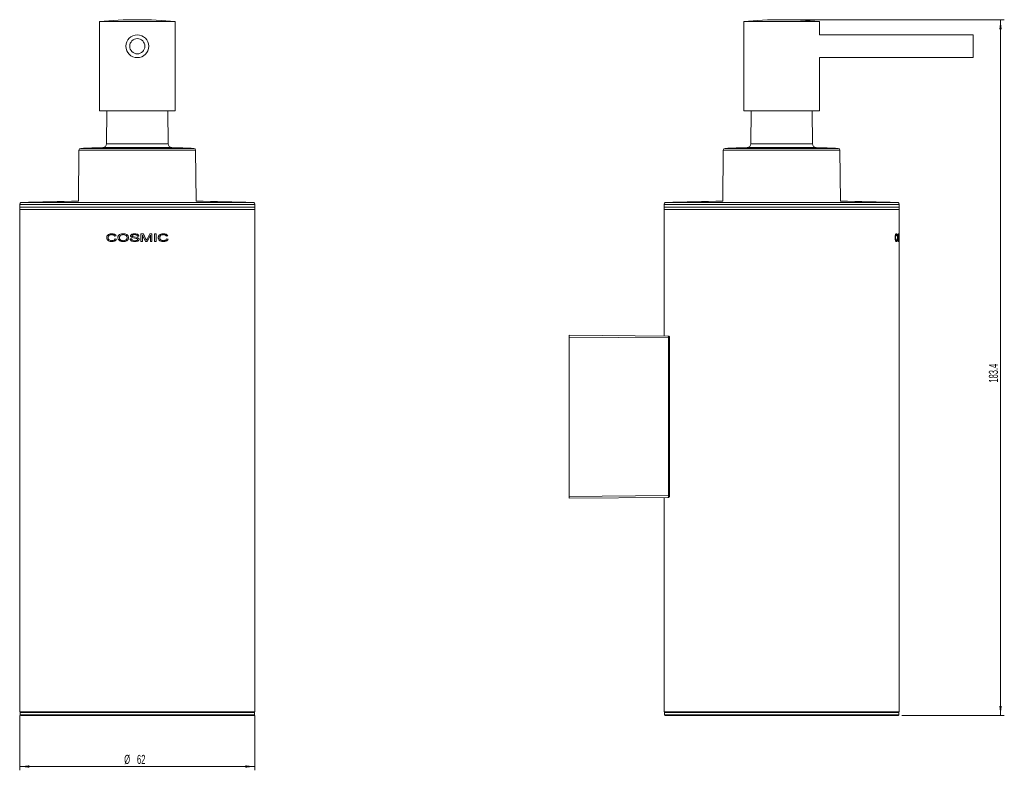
# Model space of a CAD drawing. Header units: millimetres. Extents: x -41 to 218, y 19 to 418.
# Tile 2 of 2: x -41 to 218, y 220 to 418. Entities that reach past the tile are written whole.
import ezdxf

# ---------------------------------------------------------------- set-up
doc = ezdxf.new("R2010")
doc.units = ezdxf.units.MM
doc.styles.add('SLDTEXTSTYLE0', font='TXT', dxfattribs={"width": 0.605})
doc.dimstyles.new('SLDDIMSTYLE0', dxfattribs={"dimtxt": 2.311487, "dimasz": 2.5, "dimexe": 0, "dimexo": 0.0625, "dimgap": 0.577872, "dimtad": 2, "dimrnd": 1e-09, "dimzin": 12, "dimdsep": 46, "dimtxsty": 'SLDTEXTSTYLE0', "dimsah": 1, "dimcen": 0.09, "dimadec": 0, "dimazin": 0, "dimtfac": 1, "dimtofl": 0, "dimtmove": 0, "dimatfit": 3, "dimfxl": 1, "dimtolj": 1, "dimtzin": 12, "dimarcsym": 0})
doc.dimstyles.new('SLDDIMSTYLE1', dxfattribs={"dimtxt": 2.311487, "dimasz": 2.5, "dimexe": 0, "dimexo": 0.0625, "dimgap": 0.577872, "dimtad": 2, "dimdec": 1, "dimrnd": 1e-09, "dimzin": 12, "dimdsep": 46, "dimtxsty": 'SLDTEXTSTYLE0', "dimsah": 1, "dimcen": 0.09, "dimadec": 0, "dimazin": 0, "dimtfac": 1, "dimtdec": 1, "dimtofl": 0, "dimtmove": 0, "dimatfit": 3, "dimfxl": 1, "dimtolj": 1, "dimtzin": 12, "dimarcsym": 0})

# ---------------------------------------------------------------- blocks, each defined once
blk = doc.blocks.new('*D1')
at = {"color": 7, "linetype": 'Continuous', "lineweight": 0}
for p, q in [((-41.08, 234.56), (-41.08, 220.11)), ((20.92, 234.56), (20.92, 220.11)), ((-41.08, 221.11), (20.92, 221.11))]:
    blk.add_line(p, q, dxfattribs=at)
for points in [[(-41.08, 221.11), (-38.58, 220.8), (-38.58, 221.42)], [(20.92, 221.11), (18.42, 221.42), (18.42, 220.8)]]:
    blk.add_solid(points, dxfattribs=at)
at = {"color": 7, "linetype": 'Continuous', "lineweight": 0, "char_height": 2.381, "attachment_point": 1, "style": 'SLDTEXTSTYLE0'}
for s, insert in [('%%c', (-13.53, 224.18)), ('62', (-10.16, 224.18))]:
    blk.add_mtext(s, dxfattribs=dict(at, insert=insert))
blk = doc.blocks.new('*D2')
at = {"color": 7, "linetype": 'Continuous', "lineweight": 0}
for p, q in [((160.76, 417.96), (218.45, 417.96)), ((217.45, 417.96), (217.45, 234.56)), ((191.46, 234.56), (218.45, 234.56))]:
    blk.add_line(p, q, dxfattribs=at)
for points in [[(217.45, 417.96), (217.14, 415.46), (217.76, 415.46)], [(217.45, 234.56), (217.76, 237.06), (217.14, 237.06)]]:
    blk.add_solid(points, dxfattribs=at)
at = {"color": 7, "linetype": 'Continuous', "lineweight": 0, "insert": (214.38, 322.29), "char_height": 2.381, "attachment_point": 1, "rotation": 90, "style": 'SLDTEXTSTYLE0'}
blk.add_mtext('183.4', dxfattribs=at)

msp = doc.modelspace()

# ---------------------------------------------------------------- linework, layer by layer
at = {"color": 7, "linetype": 'Continuous', "lineweight": 15}
for p, q in [((-20.082, 417.458), (-20.082, 393.959)), ((-20.082, 417.458), (-0.082, 417.458)), ((-0.082, 393.959), (-0.082, 417.458)), ((149.755, 417.458), (149.755, 393.959)), ((149.755, 417.458), (169.755, 417.458)), ((169.755, 413.959), (169.755, 417.458)), ((210.255, 413.959), (169.755, 413.959)), ((210.255, 413.959), (210.255, 408.49)), ((169.755, 407.959), (210.255, 407.959)), ((169.755, 393.959), (169.755, 407.959)), ((210.255, 408.49), (210.255, 407.959)), ((-20.082, 393.959), (-0.082, 393.959)), ((-18.121, 393.959), (-18.197, 385.235)), ((-1.967, 385.235), (-2.043, 393.959)), ((149.755, 393.959), (169.755, 393.959)), ((151.717, 393.959), (151.64, 385.235)), ((167.87, 385.235), (167.794, 393.959)), ((-25.462, 383.545), (-25.579, 370.134)), ((5.414, 370.134), (5.297, 383.545)), ((144.376, 383.545), (144.259, 370.134)), ((175.252, 370.134), (175.135, 383.545)), ((-41.082, 369.275), (-41.082, 368.559)), ((-41.082, 368.559), (-41.082, 235.559)), ((20.918, 368.559), (-41.082, 368.559)), ((-41.082, 368.559), (-10.082, 368.559)), ((-10.082, 368.559), (20.918, 368.559)), ((20.918, 368.559), (20.918, 369.275)), ((20.918, 235.559), (20.918, 368.559)), ((128.755, 369.275), (128.755, 368.559)), ((128.755, 368.559), (128.755, 334.591)), ((159.755, 368.559), (128.755, 368.559)), ((128.755, 368.559), (190.755, 368.559)), ((190.755, 368.559), (159.755, 368.559)), ((190.755, 368.559), (190.755, 369.275)), ((190.755, 361.407), (190.755, 368.559)), ((-40.882, 367.959), (20.718, 367.959)), ((128.955, 367.959), (190.555, 367.959)), ((-16.804, 361.298), (-16.782, 361.298)), ((-16.786, 361.529), (-16.764, 361.529)), ((-15.629, 360.947), (-16.032, 360.887)), ((-13.789, 361.529), (-13.777, 361.529)), ((-13.775, 361.298), (-13.787, 361.298)), ((-11.863, 360.981), (-11.858, 360.981)), ((-11.342, 360.823), (-10.125, 360.554)), ((-10.81, 361.529), (-10.808, 361.529)), ((-10.794, 361.298), (-10.792, 361.298)), ((-9.685, 360.939), (-10.095, 360.939)), ((-8.49, 361.503), (-9.121, 361.503)), ((-9.121, 359.503), (-9.121, 361.503)), ((-8.715, 361.195), (-8.715, 359.503)), ((-8.711, 361.195), (-8.715, 361.195)), ((-8.711, 361.195), (-8.711, 359.503)), ((-7.881, 359.503), (-8.711, 361.195)), ((-8.495, 361.503), (-7.797, 360.1)), ((-8.49, 361.503), (-7.79, 360.1)), ((-6.626, 361.195), (-7.501, 359.503)), ((-6.615, 361.195), (-7.493, 359.503)), ((-7.487, 360.124), (-6.759, 361.503)), ((-6.208, 361.503), (-6.759, 361.503)), ((-6.615, 361.195), (-6.626, 361.195)), ((-6.615, 359.503), (-6.615, 361.195)), ((-6.22, 361.503), (-6.22, 359.503)), ((-6.208, 361.503), (-6.208, 359.503)), ((-5.117, 361.503), (-5.522, 361.503)), ((-5.522, 359.503), (-5.522, 361.503)), ((-5.133, 361.503), (-5.133, 359.503)), ((-5.117, 361.503), (-5.117, 359.503)), ((-3.197, 361.298), (-3.22, 361.298)), ((-3.179, 361.529), (-3.202, 361.529)), ((-2.06, 360.947), (-2.456, 360.887)), ((-2.034, 360.947), (-2.431, 360.887)), ((-2.034, 360.947), (-2.06, 360.947)), ((190.018, 361.298), (189.92, 361.298)), ((190.022, 361.529), (189.924, 361.529)), ((190.255, 360.947), (190.157, 360.947)), ((190.255, 360.947), (190.179, 360.887)), ((190.434, 361.298), (190.398, 361.265)), ((190.434, 361.298), (190.533, 361.298)), ((190.73, 360.823), (190.755, 360.554)), ((190.755, 360.534), (190.755, 360.939)), ((-18.155, 360.518), (-18.129, 360.518)), ((-16.817, 359.708), (-16.795, 359.708)), ((-16.778, 359.477), (-16.756, 359.477)), ((-15.957, 360.209), (-15.553, 360.143)), ((-15.2, 360.477), (-15.183, 360.477)), ((-13.781, 359.708), (-13.793, 359.708)), ((-13.791, 359.477), (-13.779, 359.477)), ((-12.775, 360.502), (-12.784, 360.502)), ((-11.556, 360.195), (-11.966, 360.195)), ((-10.348, 360.327), (-11.425, 360.549)), ((-11.425, 360.549), (-11.42, 360.549)), ((-10.347, 360.327), (-11.42, 360.549)), ((-10.721, 359.708), (-10.719, 359.708)), ((-10.704, 359.477), (-10.702, 359.477)), ((-10.348, 360.327), (-10.347, 360.327)), ((-10.134, 360.244), (-10.347, 360.327)), ((-10.125, 360.554), (-10.125, 360.554)), ((-10.018, 360.057), (-10.018, 360.057)), ((-9.608, 360.071), (-9.609, 360.071)), ((-8.711, 359.503), (-9.121, 359.503)), ((-7.493, 359.503), (-7.881, 359.503)), ((-7.79, 360.1), (-7.797, 360.1)), ((-7.797, 360.1), (-7.657, 359.806)), ((-7.79, 360.1), (-7.649, 359.806)), ((-7.649, 359.806), (-7.657, 359.806)), ((-7.649, 359.806), (-7.487, 360.124)), ((-6.208, 359.503), (-6.615, 359.503)), ((-5.117, 359.503), (-5.522, 359.503)), ((-4.157, 360.519), (-4.176, 360.519)), ((-3.21, 359.708), (-3.232, 359.708)), ((-3.172, 359.477), (-3.194, 359.477)), ((-2.382, 360.209), (-1.986, 360.143)), ((-2.357, 360.209), (-1.96, 360.143)), ((-1.96, 360.143), (-1.986, 360.143)), ((189.79, 360.519), (189.693, 360.519)), ((190.015, 359.708), (189.917, 359.708)), ((190.024, 359.477), (189.926, 359.477)), ((190.269, 360.143), (190.17, 360.143)), ((190.194, 360.209), (190.269, 360.143)), ((190.296, 360.473), (190.395, 360.473)), ((190.4, 359.738), (190.433, 359.708)), ((190.433, 359.708), (190.532, 359.708)), ((190.754, 360.327), (190.726, 360.549)), ((190.755, 360.077), (190.755, 360.327)), ((190.755, 235.559), (190.755, 359.581)), ((103.755, 334.809), (129.863, 334.581)), ((103.755, 334.309), (103.755, 334.809)), ((129.926, 334.081), (103.755, 334.309)), ((103.755, 292.309), (103.755, 334.309)), ((129.926, 292.537), (129.926, 334.081)), ((130.223, 292.537), (130.223, 334.081)), ((103.755, 292.309), (129.926, 292.537)), ((103.755, 291.809), (103.755, 292.309)), ((129.863, 292.037), (103.755, 291.809)), ((128.755, 292.027), (128.755, 235.559)), ((-41.082, 235.559), (-10.082, 235.559)), ((-40.982, 235.359), (-40.982, 234.759)), ((20.618, 234.559), (-40.782, 234.559)), ((-10.082, 235.559), (20.918, 235.559)), ((20.818, 234.759), (20.818, 235.359)), ((128.755, 235.559), (190.755, 235.559)), ((128.855, 235.359), (128.855, 234.759)), ((190.455, 234.559), (129.055, 234.559)), ((190.655, 234.759), (190.655, 235.359))]:
    msp.add_line(p, q, dxfattribs=at)
at = {"color": 8, "linetype": 'Continuous', "lineweight": 15}
for p, q in [((-0.988, 384.244), (-19.177, 384.244)), ((-18.197, 385.235), (-1.967, 385.235)), ((150.933, 384.244), (150.661, 384.244)), ((168.85, 384.244), (150.933, 384.244)), ((151.64, 385.235), (151.884, 385.235)), ((151.884, 385.235), (167.87, 385.235)), ((-6.346, 383.545), (-25.462, 383.545)), ((-24.987, 384.04), (4.822, 384.04)), ((5.297, 383.545), (-6.346, 383.545)), ((175.135, 383.545), (144.376, 383.545)), ((144.851, 384.04), (145.297, 384.04)), ((145.297, 384.04), (174.66, 384.04)), ((20.918, 369.275), (-41.082, 369.275)), ((-40.598, 369.775), (20.434, 369.775)), ((159.755, 369.275), (128.755, 369.275)), ((129.24, 369.775), (159.755, 369.775)), ((159.755, 369.775), (190.271, 369.775)), ((190.755, 369.275), (159.755, 369.275)), ((130.223, 334.081), (129.926, 334.081)), ((130.223, 292.537), (129.926, 292.537)), ((-10.082, 235.359), (-40.982, 235.359)), ((-40.982, 234.759), (20.818, 234.759)), ((20.818, 235.359), (-10.082, 235.359)), ((190.655, 235.359), (128.855, 235.359)), ((128.855, 234.759), (190.655, 234.759))]:
    msp.add_line(p, q, dxfattribs=at)
at = {"color": 7, "linetype": 'Continuous', "lineweight": 15}
for radius in [3, 2]:
    msp.add_circle((-10.082, 410.959), radius, dxfattribs=at)
for centre, radius, start, end in [((-10.082, 317.959), 100, 84.26083, 95.73917), ((159.755, 317.959), 100, 84.26083, 95.73917), ((-15.066, 184.286), 200, 91.17771, 92.84328), ((-19.197, 385.243), 1, 271.17771, 359.5), ((-0.967, 385.243), 1, 180.5, 268.82229), ((-5.099, 184.286), 200, 87.15672, 88.82229), ((154.772, 184.286), 200, 91.17771, 92.84328), ((150.641, 385.243), 1, 271.17771, 359.5), ((168.87, 385.243), 1, 180.5, 268.82229), ((164.739, 184.286), 200, 87.15672, 88.82229), ((-24.962, 383.54), 0.5, 92.84328, 179.5), ((4.797, 383.54), 0.5, 0.5, 87.15672), ((144.876, 383.54), 0.5, 92.84328, 179.5), ((174.635, 383.54), 0.5, 0.5, 87.15672), ((-40.582, 369.275), 0.5, 91.81922, 180), ((-10.082, -590.991), 961.25, 90.92373, 91.819219), ((-10.082, -590.991), 961.25, 88.180781, 89.07627), ((20.418, 369.275), 0.5, 0, 88.18078), ((129.255, 369.275), 0.5, 91.81922, 180), ((159.755, -590.991), 961.25, 90.92373, 91.819219), ((159.755, -590.991), 961.25, 88.180781, 89.07627), ((190.255, 369.275), 0.5, 360, 88.18078), ((-40.782, 235.359), 0.2, 90, 180), ((-40.782, 234.759), 0.2, 180, 270), ((20.618, 235.359), 0.2, 0, 90), ((20.618, 234.759), 0.2, 270, 0), ((129.055, 235.359), 0.2, 90, 180), ((129.055, 234.759), 0.2, 180, 270), ((190.455, 235.359), 0.2, 0, 90), ((190.455, 234.759), 0.2, 270, 0)]:
    msp.add_arc(centre, radius, start, end, dxfattribs=at)
for points, knots in [([(-18.155, 360.518), (-18.15, 360.599), (-18.139, 360.761), (-18.044, 360.986), (-17.894, 361.175), (-17.638, 361.365), (-17.259, 361.501), (-16.944, 361.52), (-16.786, 361.529)], [0, 0, 0, 0, 0.1250201, 0.2499157, 0.3724842, 0.4999976, 0.7487642, 1, 1, 1, 1]), ([(-18.129, 360.518), (-18.124, 360.599), (-18.113, 360.761), (-18.018, 360.986), (-17.869, 361.175), (-17.614, 361.365), (-17.236, 361.501), (-16.922, 361.52), (-16.764, 361.529)], [0, 0, 0, 0, 0.1252646, 0.2503488, 0.3730169, 0.5005073, 0.7493777, 1, 1, 1, 1]), ([(-16.804, 361.298), (-16.919, 361.293), (-17.149, 361.282), (-17.423, 361.171), (-17.6, 361.018), (-17.723, 360.815), (-17.744, 360.637), (-17.758, 360.519)], [0, 0, 0, 0, 0.2506545, 0.5004272, 0.6256508, 0.7507502, 1, 1, 1, 1]), ([(-16.032, 360.887), (-16.071, 360.955), (-16.15, 361.092), (-16.349, 361.225), (-16.573, 361.289), (-16.727, 361.295), (-16.804, 361.298)], [0, 0, 0, 0, 0.2497164, 0.4991389, 0.749378, 1, 1, 1, 1]), ([(-16.786, 361.529), (-16.557, 361.512), (-16.213, 361.488), (-15.864, 361.274), (-15.707, 361.103), (-15.655, 360.999), (-15.629, 360.947)], [0, 0, 0, 0, 0.4991996, 0.7492645, 0.8746338, 1, 1, 1, 1]), ([(-16.013, 360.887), (-16.052, 360.955), (-16.13, 361.092), (-16.328, 361.225), (-16.552, 361.289), (-16.705, 361.295), (-16.782, 361.298)], [0, 0, 0, 0, 0.2500447, 0.4995088, 0.749593, 1, 1, 1, 1]), ([(-15.2, 360.477), (-15.195, 360.56), (-15.185, 360.725), (-15.094, 360.956), (-14.94, 361.153), (-14.676, 361.351), (-14.283, 361.505), (-13.954, 361.521), (-13.789, 361.529)], [0, 0, 0, 0, 0.12509, 0.2500338, 0.3695619, 0.5001269, 0.7497506, 1, 1, 1, 1]), ([(-15.183, 360.477), (-15.178, 360.56), (-15.169, 360.725), (-15.077, 360.956), (-14.924, 361.153), (-14.661, 361.351), (-14.269, 361.505), (-13.941, 361.521), (-13.777, 361.529)], [0, 0, 0, 0, 0.1253316, 0.2504667, 0.3700943, 0.5006404, 0.7500576, 1, 1, 1, 1]), ([(-13.787, 361.298), (-13.91, 361.291), (-14.156, 361.276), (-14.446, 361.156), (-14.639, 361.001), (-14.737, 360.84), (-14.787, 360.659), (-14.792, 360.535), (-14.795, 360.473)], [0, 0, 0, 0, 0.2501572, 0.4999047, 0.624796, 0.7496965, 0.8747695, 1, 1, 1, 1]), ([(-13.789, 361.529), (-13.627, 361.52), (-13.303, 361.502), (-12.913, 361.355), (-12.649, 361.162), (-12.494, 360.97), (-12.392, 360.745), (-12.381, 360.582), (-12.375, 360.5)], [0, 0, 0, 0, 0.2502105, 0.4999908, 0.6281243, 0.7500625, 0.8749932, 1, 1, 1, 1]), ([(-12.784, 360.502), (-12.787, 360.562), (-12.794, 360.683), (-12.857, 360.853), (-12.96, 361.003), (-13.145, 361.157), (-13.429, 361.276), (-13.668, 361.291), (-13.787, 361.298)], [0, 0, 0, 0, 0.1251315, 0.2501588, 0.3734461, 0.5002876, 0.7498844, 1, 1, 1, 1]), ([(-12.775, 360.502), (-12.779, 360.562), (-12.785, 360.683), (-12.848, 360.853), (-12.95, 361.003), (-13.135, 361.157), (-13.418, 361.276), (-13.656, 361.291), (-13.775, 361.298)], [0, 0, 0, 0, 0.1253646, 0.2505826, 0.3739739, 0.5008178, 0.7502072, 1, 1, 1, 1]), ([(-11.863, 360.981), (-11.861, 361.008), (-11.858, 361.063), (-11.819, 361.165), (-11.736, 361.272), (-11.605, 361.369), (-11.306, 361.501), (-11.029, 361.517), (-10.81, 361.529)], [0, 0, 0, 0, 0.0625862, 0.1251815, 0.2500877, 0.368534, 0.5004936, 1, 1, 1, 1]), ([(-11.425, 360.549), (-11.528, 360.589), (-11.684, 360.649), (-11.815, 360.796), (-11.857, 360.899), (-11.861, 360.953), (-11.863, 360.981)], [0, 0, 0, 0, 0.4997625, 0.7503349, 0.8738317, 1, 1, 1, 1]), ([(-11.858, 360.981), (-11.856, 361.008), (-11.852, 361.063), (-11.813, 361.165), (-11.731, 361.271), (-11.6, 361.369), (-11.302, 361.501), (-11.026, 361.517), (-10.808, 361.529)], [0, 0, 0, 0, 0.0627302, 0.1254486, 0.2505035, 0.3690023, 0.5009012, 1, 1, 1, 1]), ([(-11.42, 360.549), (-11.524, 360.589), (-11.679, 360.649), (-11.809, 360.796), (-11.852, 360.899), (-11.856, 360.953), (-11.858, 360.981)], [0, 0, 0, 0, 0.4993239, 0.7499765, 0.8736261, 1, 1, 1, 1]), ([(-10.794, 361.298), (-10.927, 361.295), (-11.126, 361.291), (-11.341, 361.194), (-11.423, 361.11), (-11.45, 361.049), (-11.452, 361.016), (-11.454, 361)], [0, 0, 0, 0, 0.5005717, 0.7499888, 0.8748095, 0.9374352, 1, 1, 1, 1]), ([(-11.454, 361), (-11.452, 360.981), (-11.45, 360.945), (-11.424, 360.895), (-11.388, 360.853), (-11.358, 360.833), (-11.342, 360.823)], [0, 0, 0, 0, 0.249764, 0.4994402, 0.7494958, 1, 1, 1, 1]), ([(-10.81, 361.529), (-10.576, 361.517), (-10.28, 361.502), (-9.961, 361.358), (-9.823, 361.251), (-9.715, 361.112), (-9.695, 360.997), (-9.685, 360.939)], [0, 0, 0, 0, 0.4997274, 0.6308121, 0.7503082, 0.8752785, 1, 1, 1, 1]), ([(-10.095, 360.939), (-10.103, 360.974), (-10.12, 361.044), (-10.184, 361.131), (-10.269, 361.198), (-10.466, 361.287), (-10.649, 361.293), (-10.794, 361.298)], [0, 0, 0, 0, 0.1250686, 0.2499973, 0.3694606, 0.5004079, 1, 1, 1, 1]), ([(-10.095, 360.939), (-10.103, 360.974), (-10.12, 361.044), (-10.184, 361.131), (-10.268, 361.198), (-10.465, 361.287), (-10.647, 361.293), (-10.792, 361.298)], [0, 0, 0, 0, 0.1253254, 0.2504131, 0.369945, 0.5008258, 1, 1, 1, 1]), ([(-10.124, 361.426), (-10.068, 361.403), (-9.961, 361.359), (-9.824, 361.251), (-9.716, 361.112), (-9.696, 360.997), (-9.686, 360.939)], [0, 0, 0, 0, 0.2617468, 0.5004657, 0.7503691, 1, 1, 1, 1]), ([(-4.561, 360.518), (-4.555, 360.599), (-4.545, 360.761), (-4.448, 360.986), (-4.295, 361.175), (-4.036, 361.365), (-3.653, 361.501), (-3.338, 361.52), (-3.179, 361.529)], [0, 0, 0, 0, 0.1250201, 0.2499157, 0.3724842, 0.4999976, 0.7487642, 1, 1, 1, 1]), ([(-3.22, 361.298), (-3.335, 361.293), (-3.564, 361.282), (-3.839, 361.171), (-4.017, 361.018), (-4.141, 360.815), (-4.162, 360.637), (-4.176, 360.519)], [0, 0, 0, 0, 0.2503224, 0.4998745, 0.6251019, 0.7503205, 1, 1, 1, 1]), ([(-3.197, 361.298), (-3.313, 361.293), (-3.543, 361.282), (-3.819, 361.171), (-3.997, 361.018), (-4.122, 360.815), (-4.143, 360.637), (-4.157, 360.519)], [0, 0, 0, 0, 0.2506545, 0.5004272, 0.6256508, 0.7507502, 1, 1, 1, 1]), ([(-3.202, 361.529), (-2.974, 361.512), (-2.633, 361.488), (-2.291, 361.274), (-2.137, 361.103), (-2.086, 360.999), (-2.06, 360.947)], [0, 0, 0, 0, 0.4988486, 0.7489366, 0.874428, 1, 1, 1, 1]), ([(-2.431, 360.887), (-2.47, 360.955), (-2.547, 361.092), (-2.745, 361.225), (-2.967, 361.289), (-3.121, 361.295), (-3.197, 361.298)], [0, 0, 0, 0, 0.2497164, 0.4991389, 0.749378, 1, 1, 1, 1]), ([(-3.179, 361.529), (-2.951, 361.512), (-2.609, 361.488), (-2.266, 361.274), (-2.111, 361.103), (-2.06, 360.999), (-2.034, 360.947)], [0, 0, 0, 0, 0.4991996, 0.7492645, 0.8746338, 1, 1, 1, 1]), ([(189.686, 360.518), (189.687, 360.599), (189.69, 360.761), (189.716, 360.986), (189.755, 361.175), (189.821, 361.365), (189.915, 361.501), (189.986, 361.52), (190.022, 361.529)], [0, 0, 0, 0, 0.1250201, 0.2499157, 0.3724842, 0.4999976, 0.7487642, 1, 1, 1, 1]), ([(189.92, 361.298), (189.894, 361.293), (189.843, 361.282), (189.777, 361.171), (189.733, 361.018), (189.702, 360.815), (189.697, 360.637), (189.693, 360.519)], [0, 0, 0, 0, 0.2503224, 0.4998745, 0.6251019, 0.7503205, 1, 1, 1, 1]), ([(190.018, 361.298), (189.992, 361.293), (189.94, 361.282), (189.874, 361.171), (189.83, 361.018), (189.799, 360.815), (189.794, 360.637), (189.79, 360.519)], [0, 0, 0, 0, 0.2506545, 0.5004272, 0.6256508, 0.7507502, 1, 1, 1, 1]), ([(189.924, 361.529), (189.973, 361.511), (190.046, 361.484), (190.111, 361.291), (190.128, 361.178), (190.132, 361.153)], [0, 0, 0, 0, 0.6071864, 0.9115873, 1, 1, 1, 1]), ([(190.179, 360.887), (190.171, 360.955), (190.156, 361.092), (190.116, 361.225), (190.069, 361.289), (190.035, 361.295), (190.018, 361.298)], [0, 0, 0, 0, 0.2497164, 0.4991389, 0.749378, 1, 1, 1, 1]), ([(190.022, 361.529), (190.071, 361.512), (190.145, 361.488), (190.212, 361.274), (190.241, 361.103), (190.25, 360.999), (190.255, 360.947)], [0, 0, 0, 0, 0.4991996, 0.7492645, 0.8746338, 1, 1, 1, 1]), ([(190.33, 360.477), (190.331, 360.56), (190.332, 360.725), (190.348, 360.956), (190.373, 361.153), (190.414, 361.351), (190.471, 361.505), (190.512, 361.521), (190.533, 361.529)], [0, 0, 0, 0, 0.12509, 0.2500338, 0.3695619, 0.5001269, 0.7497506, 1, 1, 1, 1]), ([(190.533, 361.298), (190.518, 361.291), (190.488, 361.276), (190.447, 361.156), (190.419, 361.001), (190.404, 360.84), (190.396, 360.659), (190.396, 360.535), (190.395, 360.473)], [0, 0, 0, 0, 0.2501572, 0.4999047, 0.624796, 0.7496965, 0.8747695, 1, 1, 1, 1]), ([(190.479, 361.485), (190.482, 361.483), (190.503, 361.465), (190.521, 361.398), (190.532, 361.299), (190.532, 361.298)], [0, 0, 0, 0, 0.1400733, 0.9908923, 1, 1, 1, 1]), ([(190.533, 361.529), (190.552, 361.52), (190.589, 361.502), (190.626, 361.355), (190.649, 361.162), (190.662, 360.97), (190.669, 360.745), (190.67, 360.582), (190.671, 360.5)], [0, 0, 0, 0, 0.2502105, 0.4999908, 0.6281243, 0.7500625, 0.8749932, 1, 1, 1, 1]), ([(190.637, 360.502), (190.637, 360.562), (190.637, 360.683), (190.631, 360.853), (190.622, 361.003), (190.604, 361.157), (190.575, 361.276), (190.547, 361.291), (190.533, 361.298)], [0, 0, 0, 0, 0.1251315, 0.2501588, 0.3734461, 0.5002876, 0.7498844, 1, 1, 1, 1]), ([(190.704, 360.981), (190.704, 361.008), (190.705, 361.063), (190.707, 361.165), (190.711, 361.272), (190.718, 361.369), (190.732, 361.501), (190.74, 361.517), (190.747, 361.529)], [0, 0, 0, 0, 0.0625862, 0.1251815, 0.2500877, 0.368534, 0.5004936, 1, 1, 1, 1]), ([(190.726, 360.549), (190.722, 360.589), (190.714, 360.649), (190.707, 360.796), (190.705, 360.899), (190.704, 360.953), (190.704, 360.981)], [0, 0, 0, 0, 0.4997625, 0.7503349, 0.8738317, 1, 1, 1, 1]), ([(190.747, 361.298), (190.744, 361.295), (190.738, 361.291), (190.73, 361.194), (190.726, 361.11), (190.725, 361.049), (190.725, 361.016), (190.725, 361)], [0, 0, 0, 0, 0.5005717, 0.7499888, 0.8748095, 0.9374352, 1, 1, 1, 1]), ([(190.725, 361), (190.725, 360.981), (190.725, 360.945), (190.726, 360.895), (190.728, 360.853), (190.729, 360.833), (190.73, 360.823)], [0, 0, 0, 0, 0.249764, 0.4994402, 0.7494958, 1, 1, 1, 1]), ([(190.747, 361.529), (190.751, 361.516), (190.756, 361.499), (190.755, 361.365), (190.755, 361.297), (190.755, 361.269)], [0, 0, 0, 0, 0.6893063, 0.8701199, 1, 1, 1, 1]), ([(190.755, 360.939), (190.755, 360.974), (190.755, 361.044), (190.755, 361.131), (190.755, 361.198), (190.753, 361.287), (190.75, 361.293), (190.747, 361.298)], [0, 0, 0, 0, 0.1250686, 0.2499973, 0.3694606, 0.5004079, 1, 1, 1, 1]), ([(-16.778, 359.477), (-16.939, 359.483), (-17.26, 359.494), (-17.648, 359.632), (-17.901, 359.838), (-18.042, 360.04), (-18.137, 360.27), (-18.149, 360.435), (-18.155, 360.518)], [0, 0, 0, 0, 0.2504926, 0.4997335, 0.6248152, 0.7498866, 0.8749956, 1, 1, 1, 1]), ([(-16.756, 359.477), (-16.917, 359.483), (-17.237, 359.494), (-17.624, 359.632), (-17.876, 359.838), (-18.016, 360.04), (-18.111, 360.27), (-18.123, 360.435), (-18.129, 360.518)], [0, 0, 0, 0, 0.2501203, 0.4992618, 0.6243419, 0.7494756, 0.8747189, 1, 1, 1, 1]), ([(-17.758, 360.519), (-17.747, 360.399), (-17.731, 360.218), (-17.612, 360.009), (-17.441, 359.845), (-17.165, 359.732), (-16.933, 359.716), (-16.817, 359.708)], [0, 0, 0, 0, 0.2494588, 0.376514, 0.4997738, 0.7495004, 1, 1, 1, 1]), ([(-16.817, 359.708), (-16.728, 359.712), (-16.551, 359.72), (-16.297, 359.803), (-16.068, 359.959), (-15.994, 360.126), (-15.957, 360.209)], [0, 0, 0, 0, 0.2507457, 0.5011164, 0.7506664, 1, 1, 1, 1]), ([(-16.795, 359.708), (-16.707, 359.712), (-16.53, 359.72), (-16.277, 359.803), (-16.049, 359.959), (-15.975, 360.126), (-15.938, 360.209)], [0, 0, 0, 0, 0.2505074, 0.5007106, 0.7503, 1, 1, 1, 1]), ([(-15.553, 360.143), (-15.612, 360.031), (-15.728, 359.806), (-16.053, 359.601), (-16.409, 359.493), (-16.655, 359.483), (-16.778, 359.477)], [0, 0, 0, 0, 0.249213, 0.498893, 0.7492692, 1, 1, 1, 1]), ([(-13.791, 359.477), (-13.951, 359.486), (-14.27, 359.504), (-14.652, 359.647), (-14.913, 359.834), (-15.068, 360.019), (-15.178, 360.235), (-15.193, 360.396), (-15.2, 360.477)], [0, 0, 0, 0, 0.2502035, 0.5000044, 0.628575, 0.7501371, 0.8751152, 1, 1, 1, 1]), ([(-13.779, 359.477), (-13.939, 359.486), (-14.257, 359.504), (-14.636, 359.647), (-14.896, 359.832), (-15.051, 360.017), (-15.162, 360.235), (-15.176, 360.396), (-15.183, 360.477)], [0, 0, 0, 0, 0.2499071, 0.4995054, 0.6249578, 0.7497205, 0.8748734, 1, 1, 1, 1]), ([(-14.795, 360.473), (-14.794, 360.444), (-14.792, 360.385), (-14.772, 360.268), (-14.72, 360.131), (-14.611, 359.989), (-14.425, 359.844), (-14.146, 359.728), (-13.911, 359.715), (-13.793, 359.708)], [0, 0, 0, 0, 0.0626643, 0.1253005, 0.2502318, 0.369694, 0.500271, 0.7498645, 1, 1, 1, 1]), ([(-13.793, 359.708), (-13.673, 359.715), (-13.433, 359.728), (-13.148, 359.848), (-12.96, 360), (-12.854, 360.149), (-12.794, 360.321), (-12.787, 360.441), (-12.784, 360.502)], [0, 0, 0, 0, 0.2501921, 0.4997534, 0.6284737, 0.7498369, 0.8748365, 1, 1, 1, 1]), ([(-12.375, 360.5), (-12.381, 360.418), (-12.393, 360.255), (-12.496, 360.031), (-12.651, 359.84), (-12.916, 359.647), (-13.306, 359.507), (-13.63, 359.487), (-13.791, 359.477)], [0, 0, 0, 0, 0.1249627, 0.2498903, 0.3727671, 0.500011, 0.7498012, 1, 1, 1, 1]), ([(-13.781, 359.708), (-13.662, 359.715), (-13.422, 359.728), (-13.138, 359.848), (-12.95, 360), (-12.845, 360.149), (-12.785, 360.321), (-12.778, 360.441), (-12.775, 360.502)], [0, 0, 0, 0, 0.2498708, 0.4992252, 0.6279449, 0.7494081, 0.8746018, 1, 1, 1, 1]), ([(-10.704, 359.477), (-10.975, 359.489), (-11.317, 359.503), (-11.675, 359.692), (-11.825, 359.826), (-11.938, 359.995), (-11.956, 360.129), (-11.966, 360.195)], [0, 0, 0, 0, 0.4993064, 0.628994, 0.7500103, 0.8750644, 1, 1, 1, 1]), ([(-10.702, 359.477), (-10.972, 359.489), (-11.314, 359.503), (-11.67, 359.692), (-11.82, 359.826), (-11.932, 359.995), (-11.95, 360.129), (-11.96, 360.195)], [0, 0, 0, 0, 0.4988534, 0.6285188, 0.7495797, 0.8748018, 1, 1, 1, 1]), ([(-11.556, 360.195), (-11.547, 360.152), (-11.528, 360.065), (-11.462, 359.951), (-11.363, 359.862), (-11.126, 359.739), (-10.899, 359.722), (-10.721, 359.708)], [0, 0, 0, 0, 0.1253608, 0.2505089, 0.3659368, 0.5009603, 1, 1, 1, 1]), ([(-10.721, 359.708), (-10.577, 359.716), (-10.395, 359.726), (-10.197, 359.809), (-10.108, 359.87), (-10.052, 359.938), (-10.022, 360.004), (-10.019, 360.039), (-10.018, 360.057)], [0, 0, 0, 0, 0.4995201, 0.6343024, 0.749934, 0.8748131, 0.9374031, 1, 1, 1, 1]), ([(-10.719, 359.708), (-10.575, 359.714), (-10.391, 359.722), (-10.228, 359.799), (-10.193, 359.815)], [0, 0, 0, 0, 0.7874161, 1, 1, 1, 1]), ([(-9.608, 360.071), (-9.61, 360.042), (-9.614, 359.985), (-9.655, 359.878), (-9.739, 359.766), (-9.875, 359.661), (-10.183, 359.512), (-10.474, 359.493), (-10.704, 359.477)], [0, 0, 0, 0, 0.0626085, 0.1252592, 0.2502472, 0.3672712, 0.5007992, 1, 1, 1, 1]), ([(-10.018, 360.057), (-10.02, 360.076), (-10.023, 360.115), (-10.049, 360.166), (-10.087, 360.21), (-10.18, 360.279), (-10.273, 360.306), (-10.348, 360.327)], [0, 0, 0, 0, 0.1250644, 0.2499887, 0.3702232, 0.500302, 1, 1, 1, 1]), ([(-10.125, 360.554), (-10.003, 360.512), (-9.851, 360.459), (-9.708, 360.331), (-9.652, 360.254), (-9.622, 360.181), (-9.61, 360.118), (-9.608, 360.087), (-9.608, 360.071)], [0, 0, 0, 0, 0.4990717, 0.6286322, 0.7495775, 0.8746353, 0.9373133, 1, 1, 1, 1]), ([(-10.125, 360.554), (-10.004, 360.512), (-9.851, 360.459), (-9.709, 360.331), (-9.654, 360.254), (-9.616, 360.166), (-9.612, 360.103), (-9.609, 360.071)], [0, 0, 0, 0, 0.4987509, 0.6283629, 0.7493979, 0.874649, 1, 1, 1, 1]), ([(-9.609, 360.071), (-9.611, 360.042), (-9.615, 359.986), (-9.656, 359.878), (-9.741, 359.767), (-9.875, 359.66), (-9.979, 359.614), (-10.034, 359.589)], [0, 0, 0, 0, 0.1251975, 0.2504383, 0.5001063, 0.7336976, 1, 1, 1, 1]), ([(-3.172, 359.477), (-3.333, 359.483), (-3.654, 359.494), (-4.046, 359.632), (-4.302, 359.838), (-4.446, 360.04), (-4.543, 360.27), (-4.555, 360.435), (-4.561, 360.518)], [0, 0, 0, 0, 0.2504926, 0.4997335, 0.6248152, 0.7498866, 0.8749956, 1, 1, 1, 1]), ([(-4.176, 360.519), (-4.166, 360.399), (-4.15, 360.218), (-4.029, 360.009), (-3.857, 359.845), (-3.58, 359.732), (-3.348, 359.716), (-3.232, 359.708)], [0, 0, 0, 0, 0.2498852, 0.3770789, 0.5003398, 0.7498421, 1, 1, 1, 1]), ([(-4.157, 360.519), (-4.147, 360.399), (-4.13, 360.218), (-4.009, 360.009), (-3.837, 359.845), (-3.558, 359.732), (-3.326, 359.716), (-3.21, 359.708)], [0, 0, 0, 0, 0.2494588, 0.376514, 0.4997738, 0.7495004, 1, 1, 1, 1]), ([(-3.21, 359.708), (-3.122, 359.712), (-2.945, 359.72), (-2.693, 359.803), (-2.467, 359.959), (-2.393, 360.126), (-2.357, 360.209)], [0, 0, 0, 0, 0.2507457, 0.5011164, 0.7506664, 1, 1, 1, 1]), ([(-1.986, 360.143), (-2.043, 360.031), (-2.157, 359.806), (-2.476, 359.601), (-2.827, 359.493), (-3.072, 359.483), (-3.194, 359.477)], [0, 0, 0, 0, 0.2495588, 0.4992698, 0.7494891, 1, 1, 1, 1]), ([(-1.96, 360.143), (-2.017, 360.031), (-2.131, 359.806), (-2.452, 359.601), (-2.804, 359.493), (-3.049, 359.483), (-3.172, 359.477)], [0, 0, 0, 0, 0.249213, 0.498893, 0.7492692, 1, 1, 1, 1]), ([(190.024, 359.477), (189.987, 359.483), (189.915, 359.494), (189.819, 359.632), (189.753, 359.838), (189.716, 360.04), (189.691, 360.27), (189.687, 360.435), (189.686, 360.518)], [0, 0, 0, 0, 0.2504926, 0.4997335, 0.6248152, 0.7498866, 0.8749956, 1, 1, 1, 1]), ([(189.693, 360.519), (189.696, 360.399), (189.7, 360.218), (189.73, 360.009), (189.772, 359.845), (189.839, 359.732), (189.891, 359.716), (189.917, 359.708)], [0, 0, 0, 0, 0.2498852, 0.3770789, 0.5003398, 0.7498421, 1, 1, 1, 1]), ([(189.79, 360.519), (189.793, 360.399), (189.797, 360.218), (189.827, 360.009), (189.87, 359.845), (189.936, 359.732), (189.989, 359.716), (190.015, 359.708)], [0, 0, 0, 0, 0.2494588, 0.376514, 0.4997738, 0.7495004, 1, 1, 1, 1]), ([(190.138, 359.862), (190.137, 359.851), (190.124, 359.733), (190.076, 359.607), (190.006, 359.492), (189.953, 359.482), (189.926, 359.477)], [0, 0, 0, 0, 0.0342034, 0.3555744, 0.6775995, 1, 1, 1, 1]), ([(190.015, 359.708), (190.035, 359.712), (190.073, 359.72), (190.126, 359.803), (190.172, 359.959), (190.187, 360.126), (190.194, 360.209)], [0, 0, 0, 0, 0.2507457, 0.5011164, 0.7506664, 1, 1, 1, 1]), ([(190.269, 360.143), (190.258, 360.031), (190.237, 359.806), (190.176, 359.601), (190.104, 359.493), (190.05, 359.483), (190.024, 359.477)], [0, 0, 0, 0, 0.249213, 0.498893, 0.7492692, 1, 1, 1, 1]), ([(190.533, 359.477), (190.513, 359.486), (190.473, 359.504), (190.417, 359.647), (190.377, 359.834), (190.352, 360.019), (190.334, 360.235), (190.331, 360.396), (190.33, 360.477)], [0, 0, 0, 0, 0.2502035, 0.5000044, 0.628575, 0.7501371, 0.8751152, 1, 1, 1, 1]), ([(190.395, 360.473), (190.395, 360.444), (190.396, 360.385), (190.399, 360.268), (190.407, 360.131), (190.423, 359.989), (190.45, 359.844), (190.489, 359.728), (190.518, 359.715), (190.532, 359.708)], [0, 0, 0, 0, 0.0626643, 0.1253005, 0.2502318, 0.369694, 0.500271, 0.7498645, 1, 1, 1, 1]), ([(190.532, 359.708), (190.532, 359.706), (190.521, 359.606), (190.503, 359.542), (190.482, 359.524), (190.479, 359.522)], [0, 0, 0, 0, 0.0201919, 0.8671112, 1, 1, 1, 1]), ([(190.532, 359.708), (190.547, 359.715), (190.575, 359.728), (190.604, 359.848), (190.622, 360), (190.631, 360.149), (190.637, 360.321), (190.637, 360.441), (190.637, 360.502)], [0, 0, 0, 0, 0.2501921, 0.4997534, 0.6284737, 0.7498369, 0.8748365, 1, 1, 1, 1]), ([(190.671, 360.5), (190.67, 360.418), (190.669, 360.255), (190.661, 360.031), (190.649, 359.84), (190.626, 359.647), (190.589, 359.507), (190.551, 359.487), (190.533, 359.477)], [0, 0, 0, 0, 0.1249627, 0.2498903, 0.3727671, 0.500011, 0.7498012, 1, 1, 1, 1]), ([(190.749, 359.477), (190.742, 359.489), (190.732, 359.503), (190.715, 359.692), (190.706, 359.826), (190.7, 359.995), (190.699, 360.129), (190.698, 360.195)], [0, 0, 0, 0, 0.4993064, 0.628994, 0.7500103, 0.8750644, 1, 1, 1, 1]), ([(190.72, 360.195), (190.721, 360.152), (190.722, 360.065), (190.725, 359.951), (190.729, 359.862), (190.739, 359.739), (190.744, 359.722), (190.749, 359.708)], [0, 0, 0, 0, 0.1253608, 0.2505089, 0.3659368, 0.5009603, 1, 1, 1, 1]), ([(190.749, 359.708), (190.751, 359.716), (190.754, 359.726), (190.755, 359.809), (190.755, 359.87), (190.755, 359.938), (190.755, 360.004), (190.755, 360.039), (190.755, 360.057)], [0, 0, 0, 0, 0.4995201, 0.6343024, 0.749934, 0.8748131, 0.9374031, 1, 1, 1, 1]), ([(190.754, 359.739), (190.754, 359.715), (190.755, 359.652), (190.756, 359.515), (190.752, 359.494), (190.749, 359.477)], [0, 0, 0, 0, 0.1136336, 0.300688, 1, 1, 1, 1]), ([(190.755, 360.554), (190.755, 360.51), (190.755, 360.455), (190.753, 360.354), (190.753, 360.327), (190.753, 360.327)], [0, 0, 0, 0, 0.7933804, 0.9993443, 1, 1, 1, 1]), ([(190.755, 360.057), (190.755, 360.076), (190.755, 360.115), (190.755, 360.166), (190.755, 360.21), (190.755, 360.279), (190.755, 360.306), (190.754, 360.327)], [0, 0, 0, 0, 0.1250644, 0.2499887, 0.3702232, 0.500302, 1, 1, 1, 1]), ([(129.926, 334.081), (129.925, 334.135), (129.924, 334.243), (129.915, 334.389), (129.899, 334.503), (129.881, 334.57), (129.869, 334.578), (129.863, 334.581)], [0, 0, 0, 0, 0.2069923, 0.4121625, 0.619198, 0.8328492, 1, 1, 1, 1]), ([(130.221, 334.081), (130.222, 334.099), (130.223, 334.168), (130.203, 334.288), (130.155, 334.414), (130.069, 334.513), (129.969, 334.571), (129.897, 334.576), (129.863, 334.579)], [0, 0, 0, 0, 0.0741596, 0.2885753, 0.5211441, 0.6942515, 0.856389, 1, 1, 1, 1]), ([(129.863, 292.037), (129.87, 292.043), (129.886, 292.055), (129.905, 292.148), (129.919, 292.284), (129.925, 292.423), (129.925, 292.508), (129.926, 292.537)], [0, 0, 0, 0, 0.2235527, 0.4487733, 0.672279, 0.8887907, 1, 1, 1, 1]), ([(129.866, 292.042), (129.885, 292.042), (129.939, 292.039), (130.021, 292.075), (130.099, 292.136), (130.156, 292.214), (130.199, 292.319), (130.222, 292.43), (130.221, 292.512), (130.22, 292.537)], [0, 0, 0, 0, 0.077348, 0.2314648, 0.3684941, 0.5038612, 0.657047, 0.8950122, 1, 1, 1, 1])]:
    msp.add_open_spline(points, degree=3, knots=knots, dxfattribs=at)

# ---------------------------------------------------------------- dimensions: what is measured, and where the dimension line sits
at = {"color": 7, "linetype": 'Continuous', "lineweight": 0}
dim = msp.add_linear_dim(base=(217.449, 234.559), p1=(159.755, 417.959), p2=(190.455, 234.559), angle=90, dimstyle='SLDDIMSTYLE1', dxfattribs=at)
dim.commit()
dim.dimension.update_dxf_attribs({"geometry": '*D2', "text_midpoint": (217.449, 326.259), "dimtype": 160})
dim = msp.add_linear_dim(base=(20.918, 221.111), p1=(-41.082, 235.559), p2=(20.918, 235.559), text='%%c<>', dimstyle='SLDDIMSTYLE0', dxfattribs=at)
dim.commit()
dim.dimension.update_dxf_attribs({"geometry": '*D1', "text_midpoint": (-10.082, 221.111), "dimtype": 160})

doc.saveas('drawing.dxf')
